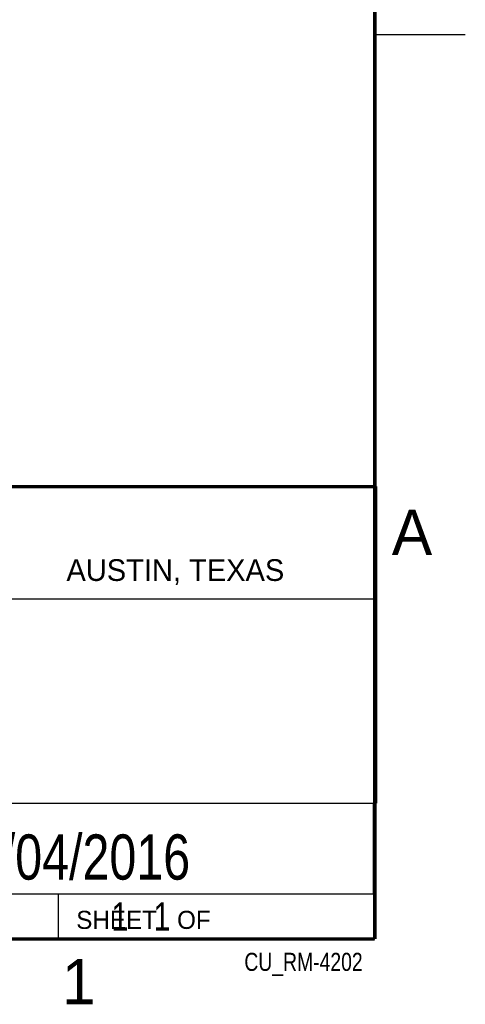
# Model space of a CAD drawing. Header units: inches. Extents: x 0 to 34, y 0 to 22.
# Tile 37 of 56: x 31.5 to 34, y 0.1 to 5.6. Entities that reach past the tile are written whole.
import ezdxf

# ---------------------------------------------------------------- set-up
doc = ezdxf.new("R2010")
doc.units = ezdxf.units.IN
doc.header["$LTSCALE"] = 1.87
doc.header["$MEASUREMENT"] = 0
doc.layers.get('0').update_dxf_attribs({"linetype": 'CONTINUOUS'})
doc.layers.add('DETAIL', color=7, linetype='CONTINUOUS')
doc.layers.add('NOTE', color=7, linetype='CONTINUOUS')
doc.styles.get("Standard").update_dxf_attribs({"font": 'txt', "width": 0.8})
doc.styles.add('TEXTSTYLE_2', font='txt')

msp = doc.modelspace()

# ---------------------------------------------------------------- linework, layer by layer
at = {"color": 2, "linetype": 'CONTINUOUS'}
for p, q in [((33.5, 5.5), (34, 5.5)), ((28.3793, 3.0003), (33.5093, 3.0003)), ((33.5093, 3.0003), (33.5093, 1.2503)), ((28.7231, 2.38), (33.5, 2.38)), ((28.3793, 1.2503), (33.5093, 1.2503)), ((30.13, 1.2499), (33.49, 1.2499)), ((33.49, 1.2499), (33.49, 0.7499)), ((28.38, 0.75), (33.5, 0.75)), ((30.13, 0.7499), (33.49, 0.7499)), ((31.75, 0.75), (33.5, 0.75)), ((31.75, 0.75), (31.75, 0.5)), ((33.5, 0.75), (33.5, 0.5)), ((31.75, 0.5), (33.5, 0.5)), ((32.4953, 0.5017), (33.4953, 0.5017)), ((32.4953, 0.5017), (32.4953, 0.5012)), ((32.4953, 0.5012), (33.4953, 0.5012)), ((33.4953, 0.5017), (33.4953, 0.5012))]:
    msp.add_line(p, q, dxfattribs=at)
at = {"color": 7, "linetype": 'CONTINUOUS', "const_width": 0.02}
for points in [[(33.5, 0.5), (33.5, 21.5)], [(25.58, 3), (33.5, 3)], [(0.5, 0.5), (33.5, 0.5)]]:
    msp.add_lwpolyline(points, dxfattribs=at)

# ---------------------------------------------------------------- texts
at = {"color": 2, "linetype": 'CONTINUOUS', "attachment_point": 1, "line_spacing_factor": 0.9, "style": 'TEXTSTYLE_2'}
for s, insert, char_height, width in [('A', (33.5939, 2.8728), 0.25, 0.25), ('AUSTIN, TEXAS', (31.7957, 2.599), 0.12, 1.56), ('SHEET   OF', (31.8499, 0.6557), 0.1, 1), ('1', (31.7706, 0.389), 0.25, 0.25)]:
    msp.add_mtext(s, dxfattribs=dict(at, insert=insert, char_height=char_height, width=width))
at = {"layer": 'DETAIL', "color": 7, "linetype": 'CONTINUOUS', "insert": (31.8125, 0.7031), "char_height": 0.15625, "width": 1.25, "attachment_point": 1, "line_spacing_factor": 0.9}
msp.add_mtext('     1   1', dxfattribs=at)
at = {"layer": 'DETAIL', "color": 2, "linetype": 'CONTINUOUS', "insert": (33.4328, 0.4236), "char_height": 0.1, "width": 0.8, "attachment_point": 3, "line_spacing_factor": 0.9}
msp.add_mtext('CU_RM-4202', dxfattribs=at)
at = {"layer": 'NOTE', "color": 7, "linetype": 'CONTINUOUS', "insert": (31.81, 1.078), "char_height": 0.25, "width": 2, "attachment_point": 2, "line_spacing_factor": 0.9}
msp.add_mtext('05/04/2016', dxfattribs=at)

doc.saveas('drawing.dxf')
